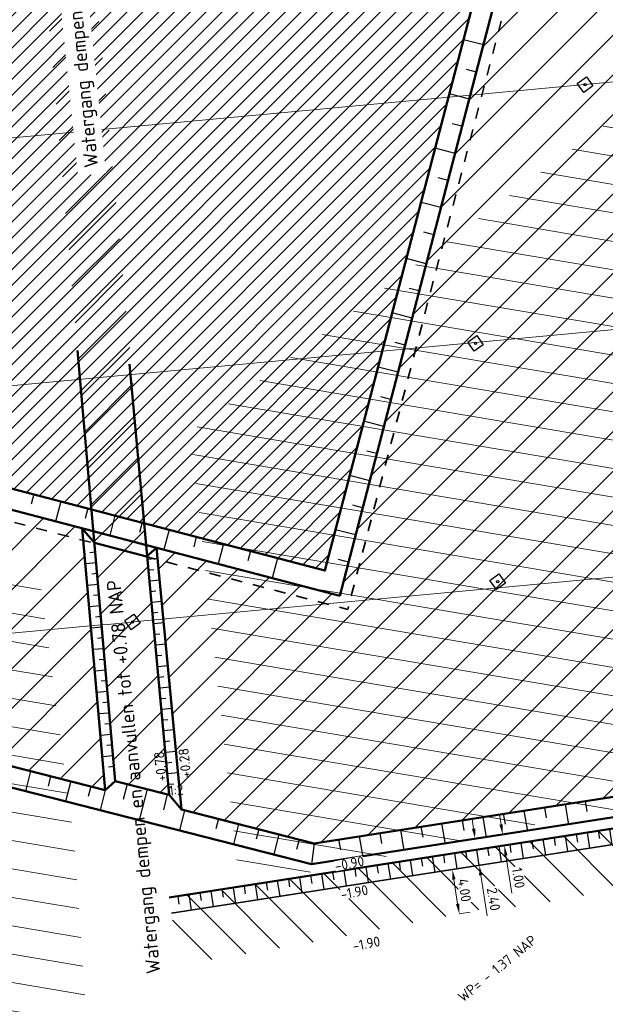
# Model space of a CAD drawing. Header units: metres. Extents: x 73551 to 77648, y 445066 to 446904.
# Tile 11 of 20: x 75090 to 75143, y 445383 to 445471. Entities that reach past the tile are written whole.
import ezdxf

# ---------------------------------------------------------------- set-up
doc = ezdxf.new("R2010")
doc.units = ezdxf.units.M
doc.header["$PDMODE"] = 35
doc.header["$PDSIZE"] = 3
doc.linetypes.add('VH-MATERIAALGRENS-SO', pattern=[2, 1, -1])
for name, color, linetype, lineweight in [('N-WE-GW-ONTGRAVING-WERK-A-500', 92, 'Continuous', 18), ('N-WE-GW-OPHOGING-WERK-A-500', 92, 'Continuous', 18), ('N-WE-GW-TALUDARCERING-S', 90, 'Continuous', 25), ('N-WE-GW-TALUDARCERING_KORT-G', 90, 'Continuous', 25), ('N-WE-GW-TALUDARCERING_LANG-G', 90, 'Continuous', 25), ('N-WE-GW-VOORBELASTING-GD', 90, 'Continuous', 50), ('N-WE-GW-VOORBELASTING_ZAKBAAK-S', 90, 'Continuous', 25), ('N-WE-KG-KADASTRAAL_BEBOUWING-G', 170, 'Continuous', 35), ('X-XX-AL-HOOGTELABEL-T18', 10, 'Continuous', 18), ('X-XX-AL-M', 7, 'Continuous', 18)]:
    doc.layers.add(name, color=color, linetype=linetype, lineweight=lineweight)
doc.layers.add('N-WE-GW-WATERGANG_SLOOT_WATERLIJN-G', color=150, linetype='Continuous', lineweight=35, true_color=0x007fff)
doc.layers.add('X-XX-AL-HULPLIJN-G', color=211, linetype='Continuous', lineweight=18, plot=False)
doc.styles.add('NLCS-ISO', font='NLCS-ISO.ttf')
doc.styles.add('NLCS-ISO-M500-T18', font='NLCS-ISO.ttf', dxfattribs={"height": 0.9})
doc.dimstyles.new('NLCS-M500-T18-PIJL_L2_H2', dxfattribs={"dimscale": 0.5, "dimtxt": 2.5, "dimasz": 1.8, "dimexe": 2, "dimexo": 2, "dimgap": 0.7, "dimtad": 1, "dimzin": 0, "dimdsep": 46, "dimtxsty": 'NLCS-ISO-M500-T18', "dimcen": 0, "dimdle": 2, "dimclrd": 256, "dimclre": 256, "dimclrt": 10, "dimazin": 0, "dimtfac": 1, "dimtdec": 3, "dimtofl": 0, "dimtmove": 0, "dimatfit": 3, "dimfxl": 2, "dimfxlon": 1, "dimtfillclr": 256, "dimtolj": 1, "dimtzin": 0, "dimlwd": -1, "dimlwe": -1, "dimarcsym": 0})

# ---------------------------------------------------------------- blocks, each defined once
blk = doc.blocks.new('SGW-ZAKBAAK')
at = {"color": 0, "linetype": 'ByBlock', "lineweight": -2, "flags": 128}
blk.add_lwpolyline([(-0.25, 0.25), (0.25, 0.25), (0.25, -0.25), (-0.25, -0.25)], close=True, dxfattribs=at)
at = {"color": 0, "linetype": 'ByBlock', "lineweight": -2}
blk.add_circle((0, 0), 0.05, dxfattribs=at)
at = {"color": 0, "linetype": 'ByBlock', "lineweight": -2, "style": 'NLCS-ISO'}
blk.add_attdef('NUMMER', (0.4, -0.4), '', height=0.5, dxfattribs=at)
blk = doc.blocks.new('*U31')
at = {"layer": 'N-WE-GW-TALUDARCERING_KORT-G'}
for p, q in [((75057.289, 445412.158), (75057.062, 445411.267)), ((75060.879, 445411.244), (75060.652, 445410.353)), ((75064.469, 445410.33), (75064.241, 445409.438)), ((75068.058, 445409.416), (75067.831, 445408.523)), ((75071.648, 445408.502), (75071.421, 445407.609)), ((75075.238, 445407.588), (75075.011, 445406.694)), ((75078.828, 445406.674), (75078.6, 445405.779)), ((75082.418, 445405.76), (75082.19, 445404.865)), ((75086.008, 445404.846), (75085.78, 445403.95)), ((75089.598, 445403.932), (75089.369, 445403.035)), ((75093.188, 445403.018), (75092.959, 445402.121)), ((75096.777, 445402.104), (75096.549, 445401.206))]:
    blk.add_line(p, q, dxfattribs=at)
at = {"layer": 'N-WE-GW-TALUDARCERING_LANG-G'}
for p, q in [((75059.084, 445411.701), (75058.63, 445409.919)), ((75062.674, 445410.787), (75062.219, 445409.004)), ((75066.263, 445409.873), (75065.809, 445408.088)), ((75069.853, 445408.959), (75069.399, 445407.173)), ((75073.443, 445408.045), (75072.988, 445406.258)), ((75077.033, 445407.131), (75076.578, 445405.343)), ((75080.623, 445406.217), (75080.167, 445404.427)), ((75084.213, 445405.303), (75083.757, 445403.512)), ((75087.803, 445404.389), (75087.346, 445402.597)), ((75091.393, 445403.475), (75090.936, 445401.681)), ((75094.983, 445402.561), (75094.526, 445400.766))]:
    blk.add_line(p, q, dxfattribs=at)
blk = doc.blocks.new('*U63')
at = {"layer": 'N-WE-GW-TALUDARCERING_KORT-G'}
for p, q in [((75149.987, 445399.372), (75150.095, 445398.68)), ((75151.963, 445399.679), (75152.071, 445398.988)), ((75153.939, 445399.987), (75154.197, 445398.334)), ((75144.058, 445398.449), (75144.166, 445397.758)), ((75146.034, 445398.757), (75146.142, 445398.065)), ((75148.011, 445399.064), (75148.118, 445398.373)), ((75138.13, 445397.527), (75138.237, 445396.835)), ((75140.106, 445397.834), (75140.213, 445397.142)), ((75142.082, 445398.142), (75142.19, 445397.45)), ((75155.709, 445397.575), (75155.018, 445397.458)), ((75132.201, 445396.604), (75132.309, 445395.912)), ((75134.177, 445396.912), (75134.285, 445396.22)), ((75136.153, 445397.219), (75136.261, 445396.527)), ((75128.249, 445395.989), (75128.356, 445395.297)), ((75130.225, 445396.296), (75130.332, 445395.605)), ((75122.32, 445395.066), (75122.428, 445394.375)), ((75124.296, 445395.374), (75124.404, 445394.682)), ((75126.272, 445395.681), (75126.38, 445394.99)), ((75116.391, 445394.144), (75116.499, 445393.452)), ((75118.368, 445394.451), (75118.475, 445393.76)), ((75120.344, 445394.759), (75120.451, 445394.067)), ((75110.463, 445393.221), (75110.57, 445392.529)), ((75112.439, 445393.529), (75112.547, 445392.837)), ((75114.415, 445393.836), (75114.523, 445393.144)), ((75104.534, 445392.298), (75104.642, 445391.607)), ((75106.51, 445392.606), (75106.618, 445391.914)), ((75108.486, 445392.914), (75108.594, 445392.222))]:
    blk.add_line(p, q, dxfattribs=at)
at = {"layer": 'N-WE-GW-TALUDARCERING_LANG-G'}
for p, q in [((75148.999, 445399.218), (75149.214, 445397.835)), ((75150.975, 445399.526), (75151.19, 445398.142)), ((75152.951, 445399.833), (75153.167, 445398.45)), ((75145.046, 445398.603), (75145.262, 445397.22)), ((75147.023, 445398.911), (75147.238, 445397.527)), ((75155.543, 445398.561), (75154.197, 445398.334)), ((75139.118, 445397.68), (75139.333, 445396.297)), ((75141.094, 445397.988), (75141.309, 445396.605)), ((75143.07, 445398.295), (75143.285, 445396.912)), ((75133.189, 445396.758), (75133.404, 445395.374)), ((75135.165, 445397.065), (75135.381, 445395.682)), ((75137.142, 445397.373), (75137.357, 445395.989)), ((75127.26, 445395.835), (75127.476, 445394.452)), ((75129.237, 445396.143), (75129.452, 445394.759)), ((75131.213, 445396.45), (75131.428, 445395.067)), ((75121.332, 445394.913), (75121.547, 445393.529)), ((75123.308, 445395.22), (75123.523, 445393.837)), ((75125.284, 445395.528), (75125.5, 445394.144)), ((75115.403, 445393.99), (75115.618, 445392.607)), ((75117.379, 445394.297), (75117.595, 445392.914)), ((75119.356, 445394.605), (75119.571, 445393.222)), ((75109.475, 445393.067), (75109.69, 445391.684)), ((75111.451, 445393.375), (75111.666, 445391.991)), ((75113.427, 445393.682), (75113.642, 445392.299)), ((75105.522, 445392.452), (75105.737, 445391.069)), ((75107.498, 445392.76), (75107.714, 445391.376))]:
    blk.add_line(p, q, dxfattribs=at)
blk = doc.blocks.new('*D93')
at = {"layer": 'Defpoints', "color": 0, "transparency": 16777216}
for p in [(75131.386, 445397.489), (75131.455, 445395.071), (75131.755, 445395.118)]:
    blk.add_point(p, dxfattribs=at)
at = {"layer": 'X-XX-AL-M', "transparency": 16777216}
for p, q in [((75130.948, 445398.332), (75130.809, 445399.221)), ((75131.086, 445397.443), (75130.098, 445397.289)), ((75131.455, 445395.071), (75130.467, 445394.917)), ((75131.594, 445394.182), (75132.158, 445390.555))]:
    blk.add_line(p, q, dxfattribs=at)
for points in [[(75131.096, 445398.355), (75130.799, 445398.309), (75131.086, 445397.443)], [(75131.742, 445394.205), (75131.445, 445394.159), (75131.455, 445395.071)]]:
    blk.add_solid(points, dxfattribs=at)
at = {"layer": 'X-XX-AL-M', "color": 10, "transparency": 16777216, "insert": (75132.735, 445392.047), "char_height": 0.9, "attachment_point": 5, "rotation": 278.84545, "style": 'NLCS-ISO-M500-T18', "bg_fill": 3, "box_fill_scale": 1.1, "bg_fill_color": 256, "bg_fill_true_color": 13158600, "bg_fill_transparency": 0}
blk.add_mtext('\\A1;2.40', dxfattribs=at)
blk = doc.blocks.new('*D94')
at = {"layer": 'Defpoints', "color": 0, "transparency": 16777216}
for p in [(75133.538, 445397.824), (75133.691, 445396.836), (75133.691, 445396.836)]:
    blk.add_point(p, dxfattribs=at)
at = {"layer": 'X-XX-AL-M', "transparency": 16777216}
for p, q in [((75133.399, 445398.713), (75133.261, 445399.603)), ((75133.538, 445397.824), (75134.526, 445397.978)), ((75133.691, 445396.836), (75134.679, 445396.99)), ((75133.83, 445395.947), (75134.353, 445392.587))]:
    blk.add_line(p, q, dxfattribs=at)
for points in [[(75133.547, 445398.736), (75133.251, 445398.69), (75133.538, 445397.824)], [(75133.978, 445395.97), (75133.681, 445395.924), (75133.691, 445396.836)]]:
    blk.add_solid(points, dxfattribs=at)
at = {"layer": 'X-XX-AL-M', "color": 10, "transparency": 16777216, "insert": (75134.951, 445393.945), "char_height": 0.9, "attachment_point": 5, "rotation": 278.84545, "style": 'NLCS-ISO-M500-T18', "bg_fill": 3, "box_fill_scale": 1.1, "bg_fill_color": 256, "bg_fill_true_color": 13158600, "bg_fill_transparency": 0}
blk.add_mtext('\\A1;1.00', dxfattribs=at)
blk = doc.blocks.new('*D95')
at = {"layer": 'Defpoints', "color": 0, "transparency": 16777216}
for p in [(75129.046, 445394.696), (75129.662, 445390.74), (75129.662, 445390.74)]:
    blk.add_point(p, dxfattribs=at)
at = {"layer": 'X-XX-AL-M', "transparency": 16777216}
for p, q in [((75129.046, 445394.696), (75130.034, 445394.85)), ((75129.184, 445393.807), (75129.523, 445391.63)), ((75129.662, 445390.74), (75130.65, 445390.894))]:
    blk.add_line(p, q, dxfattribs=at)
for points in [[(75129.333, 445393.83), (75129.036, 445393.784), (75129.046, 445394.696)], [(75129.671, 445391.653), (75129.375, 445391.607), (75129.662, 445390.74)]]:
    blk.add_solid(points, dxfattribs=at)
at = {"layer": 'X-XX-AL-M', "color": 10, "transparency": 16777216, "insert": (75130.144, 445392.841), "char_height": 0.9, "attachment_point": 5, "rotation": 278.84545, "style": 'NLCS-ISO-M500-T18', "bg_fill": 3, "box_fill_scale": 1.1, "bg_fill_color": 256, "bg_fill_true_color": 13158600, "bg_fill_transparency": 0}
blk.add_mtext('\\A1;4.00', dxfattribs=at)

msp = doc.modelspace()

# ---------------------------------------------------------------- hatches: boundary and pattern name
at = {"layer": 'N-WE-GW-OPHOGING-WERK-A-500'}
h = msp.add_hatch(dxfattribs=at)
h.set_pattern_fill('AGW-WERK_AANVULLEN-SOD', color=256, scale=0.2, pattern_type=2)
h.set_pattern_definition([(45, (0, 0), (-0.7071067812, 0.7071067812), [])])
h.paths.add_polyline_path([(75121.776, 445437.049), (75117.68, 445421.356), (75086.332, 445429.549), (75055.396, 445437.634), (75068.371, 445487.463), (75063.885, 445488.763), (75068.145, 445505.082), (75103.437, 445494.706), (75102.664, 445491.743), (75133.939, 445483.652), (75127.904, 445460.529)])

# ---------------------------------------------------------------- linework, layer by layer
at = {"layer": 'N-WE-GW-TALUDARCERING_KORT-G'}
for p, q in [((75131.199, 445465.84), (75130.308, 445466.072)), ((75129.939, 445461.001), (75129.048, 445461.233)), ((75128.67, 445456.165), (75127.779, 445456.397)), ((75127.407, 445451.327), (75126.517, 445451.559)), ((75126.098, 445446.31), (75125.207, 445446.542)), ((75124.835, 445441.472), (75123.945, 445441.704)), ((75123.573, 445436.634), (75122.682, 445436.866)), ((75122.31, 445431.796), (75121.419, 445432.028)), ((75091.681, 445428.166), (75091.448, 445427.275)), ((75096.519, 445426.903), (75096.286, 445426.013)), ((75121.047, 445426.958), (75120.157, 445427.19)), ((75101.357, 445425.641), (75101.124, 445424.75)), ((75111.033, 445423.116), (75110.8, 445422.225)), ((75119.785, 445422.12), (75118.894, 445422.352)), ((75137.278, 445400.221), (75137.437, 445399.304)), ((75140.908, 445400.785), (75141.067, 445399.869)), ((75133.603, 445399.649), (75133.762, 445398.732)), ((75108.164, 445399.204), (75107.935, 445398.305)), ((75126.253, 445398.505), (75126.412, 445397.588)), ((75129.928, 445399.077), (75130.087, 445398.16)), ((75111.769, 445398.287), (75111.54, 445397.386)), ((75122.578, 445397.933), (75122.737, 445397.017)), ((75115.374, 445397.369), (75115.144, 445396.468)), ((75118.902, 445397.361), (75119.061, 445396.445))]:
    msp.add_line(p, q, dxfattribs=at)
at = {"layer": 'N-WE-GW-TALUDARCERING_LANG-G'}
for p, q in [((75131.829, 445468.259), (75130.048, 445468.723)), ((75130.569, 445463.42), (75128.788, 445463.884)), ((75129.3, 445458.584), (75127.519, 445459.048)), ((75128.038, 445453.746), (75126.256, 445454.21)), ((75126.728, 445448.729), (75124.947, 445449.193)), ((75125.465, 445443.891), (75123.684, 445444.355)), ((75124.203, 445439.053), (75122.422, 445439.517)), ((75122.94, 445434.215), (75121.159, 445434.679)), ((75121.677, 445429.377), (75119.896, 445429.841)), ((75094.1, 445427.534), (75093.635, 445425.753)), ((75098.938, 445426.272), (75098.473, 445424.491)), ((75120.415, 445424.539), (75118.633, 445425.003)), ((75108.614, 445423.747), (75108.149, 445421.966)), ((75113.446, 445422.463), (75112.981, 445420.682)), ((75139.116, 445400.507), (75139.434, 445398.674)), ((75131.766, 445399.363), (75132.084, 445397.53)), ((75135.441, 445399.935), (75135.759, 445398.102)), ((75109.966, 445398.746), (75109.508, 445396.946)), ((75128.09, 445398.791), (75128.408, 445396.958)), ((75113.571, 445397.828), (75113.113, 445396.027)), ((75120.74, 445397.647), (75121.058, 445395.814)), ((75124.415, 445398.219), (75124.733, 445396.386)), ((75116.731, 445397.023), (75116.477, 445395.169))]:
    msp.add_line(p, q, dxfattribs=at)
at = {"layer": 'X-XX-AL-HULPLIJN-G', "flags": 128}
msp.add_lwpolyline([(74835.316, 445436.264), (75166.734, 445467.139)], dxfattribs=at)

# ---------------------------------------------------------------- block references
at = {"layer": 'N-WE-GW-TALUDARCERING-S'}
msp.add_blockref('*U31', (0, 0), dxfattribs=at)
at = {"layer": 'N-WE-GW-VOORBELASTING_ZAKBAAK-S', "xscale": 2, "yscale": 2, "zscale": 2, "rotation": 35.42973199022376}
for p in [(75140.905, 445464.716), (75131.118, 445441.627), (75133.099, 445420.362)]:
    msp.add_blockref('SGW-ZAKBAAK', p, dxfattribs=at)

# ---------------------------------------------------------------- next in the draw order: texts
at = {"layer": 'X-XX-AL-HOOGTELABEL-T18', "insert": (75101.757, 445385.327), "char_height": 1.25, "attachment_point": 1, "rotation": 95.82263, "style": 'NLCS-ISO-M500-T18', "bg_fill": 3, "box_fill_scale": 1.5, "bg_fill_color": 256, "bg_fill_transparency": 0}
msp.add_mtext_dynamic_manual_height_columns('Watergang dempen en aanvullen tot +0.78 NAP', width=37.14029, gutter_width=4.5, heights=[0], dxfattribs=at)

# ---------------------------------------------------------------- next in the draw order: hatches: boundary and pattern name
at = {"layer": 'N-WE-GW-ONTGRAVING-WERK-A-500'}
h = msp.add_hatch(dxfattribs=at)
h.set_pattern_fill('AGW-WERK_ONTGRAVEN-SO', color=256, scale=0.5, pattern_type=2)
h.set_pattern_definition([(170.4297, (75003.6578, 445066.1158), (-0.415643, -2.465206), [])])
h.paths.add_polyline_path([(75168.298, 445403.45), (75166.917, 445410.1), (75162.439, 445436.475), (75160.214, 445453.297), (75157.099, 445469.575), (75155.116, 445470.349), (75105.663, 445433.723), (75110.056, 445393.326), (75118.572, 445394.828), (75133.375, 445398.11), (75145.121, 445400.306), (75148.374, 445400.913), (75160.078, 445402.403)])
h = msp.add_hatch(dxfattribs=at)
h.set_pattern_fill('AGW-WERK_ONTGRAVEN-SO', color=256, scale=0.5, pattern_type=2)
h.set_pattern_definition([(170.4297, (74943.3185, 445018.8496), (-0.415643, -2.465206), [])])
h.paths.add_polyline_path([(75104.453, 445360.104), (75096.865, 445374.731), (75095.332, 445396.718), (75092.106, 445421.541), (75088.746, 445421.194), (75058.57, 445398.845), (75059.442, 445345.016), (75061.425, 445343.676), (75070.582, 445346.864), (75078.674, 445349.531), (75088.341, 445352.716), (75103.474, 445357.703)])
at = {"layer": 'N-WE-GW-OPHOGING-WERK-A-500'}
h = msp.add_hatch(dxfattribs=at)
h.set_pattern_fill('AGW-WERK_AANVULLEN-SOD', color=256, scale=0.5, pattern_type=2)
h.set_pattern_definition([(45, (830.9455, -452.6862), (-1.767766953, 1.767766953), [])])
h.paths.add_polyline_path([(75169.304, 445405.28), (75168.514, 445410.378), (75157.446, 445473.985), (75137.724, 445584.337), (75132.899, 445588.204), (75118.034, 445568.029), (75130.64, 445559.348), (75116.551, 445540.193), (75104.305, 445549.426), (75100.201, 445543.844), (75094.758, 445537.768), (75092.263, 445536.466), (75095.737, 445498.888), (75105.669, 445495.968), (75104.911, 445493.063), (75136.186, 445484.972), (75129.218, 445458.273), (75118.996, 445419.11), (75102.651, 445423.381), (75104.873, 445400.042), (75116.731, 445397.023), (75159.846, 445403.733)])
h = msp.add_hatch(dxfattribs=at)
h.set_pattern_fill('AGW-WERK_AANVULLEN-SOD', color=256, scale=0.5, pattern_type=2)
h.set_pattern_definition([(45, (47.636, 2.591), (-1.767766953, 1.767766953), [])])
h.paths.add_polyline_path([(75093.365, 445514.12), (75091.441, 445534.928), (75088.926, 445533.65), (75087.564, 445532.407), (75089.749, 445507.82), (75094.495, 445453.641), (75096.719, 445428.139), (75098.963, 445402.579), (75103.795, 445401.353), (75101.443, 445426.724), (75100.908, 445432.507), (75100.741, 445436.16)])
h = msp.add_hatch(dxfattribs=at)
h.set_pattern_fill('AGW-WERK_AANVULLEN-SOD', color=256, scale=0.5, pattern_type=2)
h.set_pattern_definition([(45, (774.164, -487.5787), (-1.767766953, 1.767766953), [])])
h.paths.add_polyline_path([(75022.336, 445423.276), (75047.665, 445415.674), (75047.394, 445445.85), (75045.288, 445487.496), (75052.272, 445487.496), (75054.065, 445433.582), (75054.011, 445424.085), (75054.523, 445412.863), (75098.07, 445401.775), (75096.021, 445425.114), (75087.647, 445427.303), (75053.981, 445436.101), (75053.881, 445439.121), (75066.138, 445486.193), (75061.652, 445487.494), (75066.843, 445507.383), (75089.376, 445500.758), (75086.562, 445532.847), (75045.949, 445495.79)])

# ---------------------------------------------------------------- next in the draw order: linework, layer by layer
at = {"layer": 'N-WE-GW-TALUDARCERING-S'}
for p, q in [((75101.813, 445401.853), (75101.109, 445399.087)), ((75098.07, 445401.775), (75097.613, 445399.979)), ((75103.608, 445401.396), (75103.256, 445400.014)), ((75105.157, 445399.97), (75104.699, 445398.172))]:
    msp.add_line(p, q, dxfattribs=at)
at = {"layer": 'N-WE-GW-TALUDARCERING_KORT-G'}
for p, q in [((75106.195, 445424.378), (75105.962, 445423.488)), ((75097.17, 445422.997), (75096.692, 445422.955)), ((75101.934, 445421.416), (75102.412, 445421.46)), ((75097.338, 445421.085), (75096.86, 445421.043)), ((75102.11, 445419.504), (75102.588, 445419.548)), ((75097.506, 445419.172), (75097.028, 445419.13)), ((75097.674, 445417.259), (75097.196, 445417.217)), ((75102.287, 445417.592), (75102.765, 445417.637)), ((75097.842, 445415.347), (75097.364, 445415.305)), ((75102.464, 445415.681), (75102.942, 445415.725)), ((75098.01, 445413.434), (75097.532, 445413.392)), ((75102.641, 445413.769), (75103.119, 445413.813)), ((75098.178, 445411.521), (75097.7, 445411.479)), ((75102.817, 445411.857), (75103.295, 445411.901)), ((75102.994, 445409.945), (75103.472, 445409.989)), ((75098.346, 445409.609), (75097.868, 445409.567)), ((75103.171, 445408.033), (75103.649, 445408.077)), ((75098.514, 445407.696), (75098.036, 445407.654)), ((75098.682, 445405.783), (75098.204, 445405.742)), ((75103.347, 445406.121), (75103.825, 445406.166)), ((75098.85, 445403.871), (75098.372, 445403.829)), ((75103.524, 445404.21), (75104.002, 445404.254)), ((75100.019, 445402.31), (75099.666, 445400.928)), ((75103.701, 445402.298), (75104.179, 445402.342))]:
    msp.add_line(p, q, dxfattribs=at)
at = {"layer": 'N-WE-GW-TALUDARCERING_LANG-G'}
for p, q in [((75103.776, 445425.009), (75103.311, 445423.228)), ((75101.845, 445422.372), (75102.801, 445422.46)), ((75097.254, 445422.041), (75096.298, 445421.957)), ((75102.022, 445420.46), (75102.978, 445420.549)), ((75097.422, 445420.128), (75096.466, 445420.044)), ((75102.199, 445418.548), (75103.155, 445418.637)), ((75097.59, 445418.216), (75096.634, 445418.132)), ((75097.758, 445416.303), (75096.802, 445416.219)), ((75102.375, 445416.637), (75103.331, 445416.725)), ((75097.926, 445414.39), (75096.97, 445414.306)), ((75102.552, 445414.725), (75103.508, 445414.813)), ((75098.094, 445412.478), (75097.138, 445412.394)), ((75102.729, 445412.813), (75103.685, 445412.901)), ((75102.906, 445410.901), (75103.862, 445410.989)), ((75098.262, 445410.565), (75097.306, 445410.481)), ((75103.082, 445408.989), (75104.038, 445409.077)), ((75098.43, 445408.652), (75097.474, 445408.568)), ((75103.259, 445407.077), (75104.215, 445407.166)), ((75098.598, 445406.74), (75097.642, 445406.656)), ((75098.766, 445404.827), (75097.81, 445404.743)), ((75103.436, 445405.165), (75104.392, 445405.254)), ((75103.612, 445403.254), (75104.568, 445403.342))]:
    msp.add_line(p, q, dxfattribs=at)
at = {"layer": 'N-WE-GW-VOORBELASTING-GD', "flags": 128}
for points in [[(75115.393, 445567.59), (75132.55, 445590.867), (75139.433, 445585.352), (75159.705, 445471.917), (75170.666, 445408.864), (75171.502, 445403.797), (75161.992, 445402.252), (75116.477, 445395.169), (75045.264, 445413.327)], [(75118.03, 445568.032), (75132.899, 445588.204), (75137.724, 445584.337), (75157.873, 445471.593), (75168.515, 445410.378), (75169.361, 445405.29), (75159.845, 445403.732), (75116.731, 445397.023), (75104.873, 445400.042)], [(75121.776, 445437.049), (75117.68, 445421.356), (75086.332, 445429.549), (75055.396, 445437.634), (75068.371, 445487.463), (75063.885, 445488.763), (75068.145, 445505.082), (75103.437, 445494.706), (75102.664, 445491.743), (75133.939, 445483.652), (75127.904, 445460.529), (75121.776, 445437.049)], [(75095.737, 445498.888), (75105.669, 445495.968), (75104.911, 445493.063), (75136.186, 445484.972), (75129.218, 445458.273), (75118.996, 445419.11)], [(75095.591, 445440.987), (75098.963, 445402.579), (75103.788, 445401.35), (75100.237, 445439.776)], [(75118.996, 445419.11), (75087.647, 445427.303), (75053.981, 445436.101)], [(75096.021, 445425.114), (75098.07, 445401.775)], [(75096.021, 445425.114), (75097.096, 445423.842), (75101.742, 445422.631), (75102.636, 445423.39)], [(75104.873, 445400.042), (75102.651, 445423.381)], [(75098.07, 445401.775), (75054.523, 445412.863)], [(75098.07, 445401.775), (75098.963, 445402.579)], [(75104.873, 445400.042), (75103.787, 445401.363)]]:
    msp.add_lwpolyline(points, dxfattribs=at)
at = {"layer": 'N-WE-KG-KADASTRAAL_BEBOUWING-G', "linetype": 'VH-MATERIAALGRENS-SO', "flags": 128}
msp.add_lwpolyline([(75088.362, 445426.082), (75051.932, 445435.603), (75064.925, 445485.504), (75060.438, 445486.805), (75066.136, 445508.633), (75106.882, 445496.654), (75106.132, 445493.781), (75137.407, 445485.689), (75129.931, 445457.047), (75123.733, 445433.298), (75119.714, 445417.899)], close=True, dxfattribs=at)
at = {"layer": 'X-XX-AL-HULPLIJN-G', "flags": 128}
for points in [[(74799.579, 445410.84), (75168.775, 445445.234)], [(74776.123, 445386.559), (75170.815, 445423.329)]]:
    msp.add_lwpolyline(points, dxfattribs=at)

# ---------------------------------------------------------------- next in the draw order: block references
at = {"layer": 'N-WE-GW-VOORBELASTING_ZAKBAAK-S', "xscale": 2, "yscale": 2, "zscale": 2, "rotation": 35.42973199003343}
msp.add_blockref('SGW-ZAKBAAK', (75100.501, 445416.778), dxfattribs=at)

# ---------------------------------------------------------------- next in the draw order: texts
at = {"layer": 'X-XX-AL-HOOGTELABEL-T18', "char_height": 0.9, "attachment_point": 1, "style": 'NLCS-ISO-M500-T18'}
for s, width, insert, rotation in [('+0.78', 2.58585, (75102.673, 445402.509), 95.77115), ('+0.28', 2.58585, (75104.853, 445402.818), 95.77115), ('1:2', 4.39214, (75103.713, 445402.146), 5.66074)]:
    msp.add_mtext_dynamic_manual_height_columns(s, width=width, gutter_width=4.5, heights=[0], dxfattribs=dict(at, insert=insert, rotation=rotation))

# ---------------------------------------------------------------- next in the draw order: texts
at = {"layer": 'X-XX-AL-HOOGTELABEL-T18', "attachment_point": 1, "style": 'NLCS-ISO-M500-T18', "bg_fill": 3, "bg_fill_color": 256, "bg_fill_transparency": 0}
for s, width, insert, char_height, rotation, box_fill_scale in [('Watergang dempen', 15.01417, (75096.204, 445457.26), 1.25, 95.82263, 1.5), ('WP= - 1.37 NAP', 16.24178, (75129.441, 445383.512), 0.9, 39.03537, 1)]:
    msp.add_mtext_dynamic_manual_height_columns(s, width=width, gutter_width=4.5, heights=[0], dxfattribs=dict(at, insert=insert, char_height=char_height, rotation=rotation, box_fill_scale=box_fill_scale))

# ---------------------------------------------------------------- next in the draw order: hatches: boundary and pattern name
at = {"layer": 'N-WE-GW-ONTGRAVING-WERK-A-500'}
h = msp.add_hatch(dxfattribs=at)
h.set_pattern_fill('AGW-WERK_ONTGRAVEN-SO', color=256, scale=0.5, pattern_type=2)
h.set_pattern_definition([(135, (0, 0), (-1.767766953, -1.767766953), [])])
h.paths.add_polyline_path([(75155.267, 445400.194), (75103.759, 445392.178), (75104.269, 445388.915), (75104.689, 445387.194), (75105.349, 445386.5), (75107.765, 445386.659), (75117.083, 445388.279), (75125.615, 445389.949), (75131.72, 445391.143), (75135.806, 445391.429), (75148.581, 445393.828), (75154.835, 445394.343), (75154.625, 445395.583), (75156.003, 445395.832)])

# ---------------------------------------------------------------- next in the draw order: linework, layer by layer
at = {"layer": 'N-WE-GW-VOORBELASTING-GD', "flags": 128}
msp.add_lwpolyline([(75103.76, 445392.178), (75155.267, 445400.194), (75156.005, 445395.816)], dxfattribs=at)
at = {"layer": 'N-WE-GW-WATERGANG_SLOOT_WATERLIJN-G', "flags": 128}
msp.add_lwpolyline([(75154.831, 445394.365), (75154.301, 445397.494), (75154.117, 445398.598), (75103.975, 445390.795)], dxfattribs=at)

# ---------------------------------------------------------------- next in the draw order: block references
at = {"layer": 'N-WE-GW-TALUDARCERING-S'}
msp.add_blockref('*U63', (0, 0), dxfattribs=at)

# ---------------------------------------------------------------- next in the draw order: texts
at = {"layer": 'X-XX-AL-HOOGTELABEL-T18', "char_height": 0.9, "attachment_point": 1, "rotation": 11.0747, "style": 'NLCS-ISO-M500-T18', "bg_fill": 3, "box_fill_scale": 1, "bg_fill_color": 256, "bg_fill_transparency": 0}
for s, insert in [('-0.90', (75118.482, 445395.414)), ('-1.90', (75118.991, 445392.867)), ('-1.90', (75120.065, 445388.279))]:
    msp.add_mtext_dynamic_manual_height_columns(s, width=2.58585, gutter_width=4.5, heights=[0], dxfattribs=dict(at, insert=insert))

# ---------------------------------------------------------------- next in the draw order: dimensions: what is measured, and where the dimension line sits
at = {"layer": 'X-XX-AL-M'}
dim = msp.add_aligned_dim(p1=(75131.386, 445397.489), p2=(75131.755, 445395.118), distance=-0.304, dimstyle='NLCS-M500-T18-PIJL_L2_H2', override={"dimtfill": 1}, dxfattribs=at)
dim.commit()
dim.dimension.update_dxf_attribs({"geometry": '*D93', "text_midpoint": (75132.735, 445392.047)})

# ---------------------------------------------------------------- next in the draw order: dimensions: what is measured, and where the dimension line sits
for p1, p2, picture, middle in [((75133.538, 445397.824), (75133.691, 445396.836), '*D94', (75134.951, 445393.945)), ((75129.046, 445394.696), (75129.662, 445390.74), '*D95', (75130.144, 445392.841))]:
    dim = msp.add_aligned_dim(p1=p1, p2=p2, distance=0, dimstyle='NLCS-M500-T18-PIJL_L2_H2', override={"dimtfill": 1}, dxfattribs=at)
    dim.commit()
    dim.dimension.update_dxf_attribs({"geometry": picture, "text_midpoint": middle})

doc.saveas('drawing.dxf')
